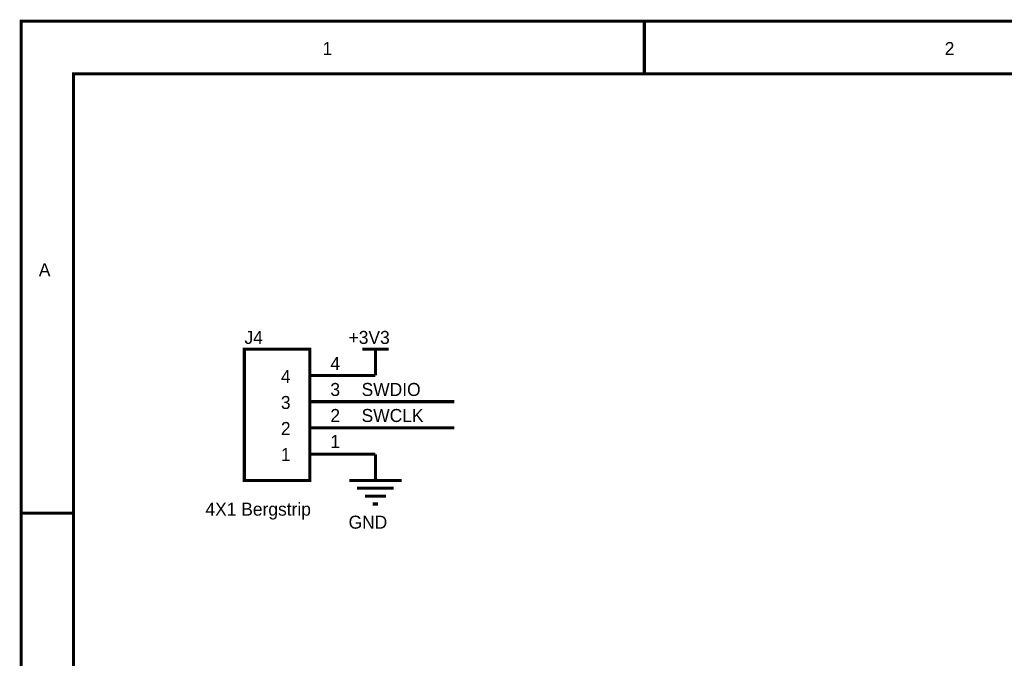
# Model space of a CAD drawing. Header units: inches. Extents: x 0 to 9.5, y -0.01 to 7.51.
# Tile 37 of 59: x 0 to 3.75, y 5.07 to 7.51. Entities that reach past the tile are written whole.
import ezdxf

# ---------------------------------------------------------------- set-up
doc = ezdxf.new("R2010")
doc.units = ezdxf.units.IN
doc.header["$MEASUREMENT"] = 0
doc.layers.add('Sheet', color=255, linetype='Continuous')

msp = doc.modelspace()

# ---------------------------------------------------------------- linework, layer by layer
at = {"layer": 'Sheet'}
for points in [[(0.0025, 7.5, 0.0118, 0.0118, 0), (9.4981, 7.5, 0.0118, 0.0118, 0), (9.4981, 0, 0.0118, 0.0118, 0), (0.0025, 0, 0.0118, 0.0118, 0), (0.0025, 7.5, 0.0118, 0.0118, 0)], [(0.0025, 7.5, 0.0039, 0.0039, 0), (0.0025, 0, 0.0039, 0.0039, 0), (9.4981, 0, 0.0039, 0.0039, 0), (9.4981, 7.5, 0.0039, 0.0039, 0), (0.0025, 7.5, 0.0039, 0.0039, 0), (0.0025, 7.5, 0.0039, 0.0039, 0)], [(0.202, 7.2997, 0.0118, 0.0118, 0), (9.2986, 7.2997, 0.0118, 0.0118, 0), (9.2986, 0.1997, 0.0118, 0.0118, 0), (0.202, 0.1997, 0.0118, 0.0118, 0), (0.202, 7.2997, 0.0118, 0.0118, 0)], [(0.202, 7.2997, 0.0039, 0.0039, 0), (0.202, 0.1997, 0.0039, 0.0039, 0), (9.2986, 0.1997, 0.0039, 0.0039, 0), (9.2986, 7.2997, 0.0039, 0.0039, 0), (0.202, 7.2997, 0.0039, 0.0039, 0), (0.202, 7.2997, 0.0039, 0.0039, 0)], [(0.8522, 6.25, 0.0118, 0.0118, 0), (1.102, 6.25, 0.0118, 0.0118, 0), (1.102, 5.7496, 0.0118, 0.0118, 0), (0.8522, 5.7496, 0.0118, 0.0118, 0), (0.8522, 6.25, 0.0118, 0.0118, 0)], [(0.8522, 6.25, 0.0039, 0.0039, 0), (0.8522, 5.7496, 0.0039, 0.0039, 0), (1.102, 5.7496, 0.0039, 0.0039, 0), (1.102, 6.25, 0.0039, 0.0039, 0), (0.8522, 6.25, 0.0039, 0.0039, 0), (0.8522, 6.25, 0.0039, 0.0039, 0)]]:
    msp.add_lwpolyline(points, format="xyseb", close=True, dxfattribs=at)
for points in [[(0.0025, 7.5, 0.0118, 0.0118, 0), (0.202, 7.5, 0.0118, 0.0118, 0)], [(2.3762, 7.5, 0.0118, 0.0118, 0), (2.3762, 7.2997, 0.0118, 0.0118, 0)], [(1.3015, 6.25, 0.0118, 0.0118, 0), (1.4019, 6.25, 0.0118, 0.0118, 0)], [(1.3517, 6.1496, 0.0118, 0.0118, 0), (1.3517, 6.25, 0.0118, 0.0118, 0)], [(1.102, 6.1496, 0.0118, 0.0118, 0), (1.3015, 6.1496, 0.0118, 0.0118, 0)], [(1.3517, 6.1496, 0.0118, 0.0118, 0), (1.3015, 6.1496, 0.0118, 0.0118, 0)], [(1.102, 6.0497, 0.0118, 0.0118, 0), (1.3015, 6.0497, 0.0118, 0.0118, 0)], [(1.3015, 6.0497, 0.0118, 0.0118, 0), (1.6517, 6.0497, 0.0118, 0.0118, 0)], [(1.102, 5.9499, 0.0118, 0.0118, 0), (1.3015, 5.9499, 0.0118, 0.0118, 0)], [(1.3015, 5.9499, 0.0118, 0.0118, 0), (1.6517, 5.9499, 0.0118, 0.0118, 0)], [(1.102, 5.8495, 0.0118, 0.0118, 0), (1.3015, 5.8495, 0.0118, 0.0118, 0)], [(1.3517, 5.8495, 0.0118, 0.0118, 0), (1.3015, 5.8495, 0.0118, 0.0118, 0)], [(1.3517, 5.8495, 0.0118, 0.0118, 0), (1.3517, 5.7496, 0.0118, 0.0118, 0)], [(1.252, 5.7496, 0.0118, 0.0118, 0), (1.4515, 5.7496, 0.0118, 0.0118, 0)], [(1.2817, 5.7199, 0.0118, 0.0118, 0), (1.4218, 5.7199, 0.0118, 0.0118, 0)], [(1.3115, 5.6895, 0.0118, 0.0118, 0), (1.3914, 5.6895, 0.0118, 0.0118, 0)], [(1.3418, 5.6597, 0.0118, 0.0118, 0), (1.3617, 5.6597, 0.0118, 0.0118, 0)], [(0.0025, 5.625, 0.0118, 0.0118, 0), (0.202, 5.625, 0.0118, 0.0118, 0)]]:
    msp.add_lwpolyline(points, format="xyseb", dxfattribs=at)

# ---------------------------------------------------------------- texts
for s, height, p in [('1', 0.0496, (1.1503, 7.371)), ('2', 0.0496, (3.5204, 7.371)), ('A', 0.0496, (0.0694, 6.5278)), ('J4', 0.0496, (0.8528, 6.2698)), ('+3V3', 0.0496, (1.2495, 6.2698)), ('4', 0.0496, (1.1801, 6.1706)), ('4', 0.0496, (0.9916, 6.121)), ('3', 0.0496, (1.1801, 6.0714)), ('SWDIO', 0.0496, (1.2991, 6.0714)), ('3', 0.0496, (0.9916, 6.0218)), ('2', 0.0496, (1.1801, 5.9722)), ('SWCLK', 0.0496, (1.2991, 5.9722)), ('2', 0.0496, (0.9916, 5.9226)), ('1', 0.0496, (1.1801, 5.873)), ('1', 0.0496, (0.9916, 5.8234)), ('4X1 Bergstrip', 0.049603, (0.7041, 5.6151)), ('GND', 0.0496, (1.2495, 5.5655))]:
    msp.add_text(s, height=height, dxfattribs=at).set_placement(p)

doc.saveas('drawing.dxf')
